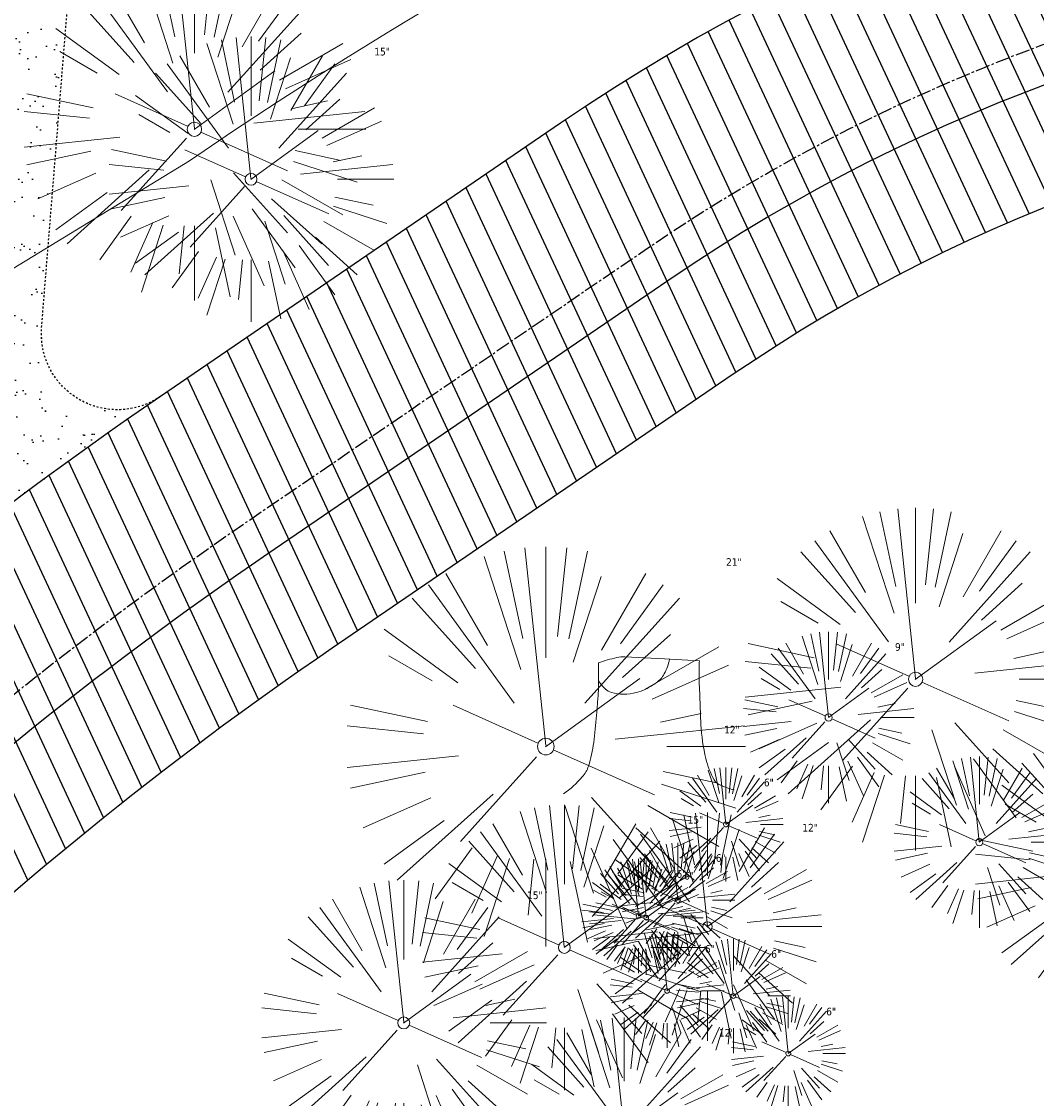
# Model space of a CAD drawing. Header units: feet. Extents: x 1134296 to 1140710, y 647902 to 649877.
# Tile 46 of 57: x 1134800 to 1134854, y 649219 to 649275. Entities that reach past the tile are written whole.
import ezdxf
from ezdxf.lldxf.tags import DXFTag

# ---------------------------------------------------------------- set-up
doc = ezdxf.new("R2010")
doc.units = ezdxf.units.FT
doc.header["$MEASUREMENT"] = 0
doc.linetypes.add('CENTER2', pattern=[1.125, 0.75, -0.125, 0.125, -0.125])
doc.linetypes.add('RAD', pattern=[0.13, 0.08, -0.05])
for name, color, linetype in [('C-PRKG-ASPH', 8, 'Continuous'), ('C-PRKG-GRVL', 8, 'Continuous'), ('C-ROAD-ASPHALT', 1, 'Continuous'), ('C-ROAD-CNTR', 1, 'CENTER2'), ('C-ROAD-GRVL', 1, 'RAD'), ('C-UTIL-WATER-MEP', 7, 'WATER (.5x)'), ('G-XREF', 7, 'Continuous')]:
    doc.layers.add(name, color=color, linetype=linetype)
for name, color, linetype, lineweight in [('V-SITE-VEGE', 55, 'Continuous', 18), ('V-SITE-VEGE-TEXT', 8, 'Continuous', 18), ('V-UTIL-WATR-LINE', 8, 'WATER', 15)]:
    doc.layers.add(name, color=color, linetype=linetype, lineweight=lineweight)
doc.styles.add('SEI-Dim & Leader', font='tahoma.ttf')
doc.styles.get("Standard").update_dxf_attribs({"font": 'arial.ttf'})
tags = doc.linetypes.add('WATER', pattern='A,1.5,-0.2,["W",Standard,S=0.08,R=0,X=-0.1,Y=-0.04],-0.05', length=1.75).pattern_tags.tags
tags[6] = DXFTag(74, 10)
tags = doc.linetypes.add('WATER (.5x)', pattern='A,0.75,-0.2,["W",Standard,S=0.08,R=0,X=-0.1,Y=-0.04],-0.05', length=1).pattern_tags.tags
tags[6] = DXFTag(74, 10)

# ---------------------------------------------------------------- blocks, each defined once
blk = doc.blocks.new('V-SITE-VEGE-Coniferious Tree 2')
at = {"color": 0, "linetype": 'ByBlock'}
for p, q in [((-0.0574950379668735, 0.2703678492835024), (-0.1039851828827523, 0.4890788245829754)), ((-0.0003172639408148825, 0.0025937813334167), (-0.05229705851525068, 0.4972664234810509)), ((-3.601054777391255e-05, 0.2219193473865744), (-3.601054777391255e-05, 0.5000060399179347)), ((0.02890183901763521, 0.2753366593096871), (0.05222503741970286, 0.4972664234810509)), ((0.0571938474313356, 0.2692740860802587), (0.1039131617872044, 0.4890788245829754)), ((-0.06264093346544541, 0.1926377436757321), (-0.1545378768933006, 0.4755369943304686)), ((-0.1460065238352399, 0.2528363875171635), (-0.2500390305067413, 0.4330260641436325)), ((0.139142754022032, 0.2410654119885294), (0.2499670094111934, 0.4330260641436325)), ((-0.07913071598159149, 0.1088658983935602), (-0.2939353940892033, 0.4045257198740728)), ((0.06850648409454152, 0.2109817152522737), (0.1382469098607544, 0.425630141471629)), ((0.1868724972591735, 0.2572635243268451), (0.2938633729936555, 0.4045257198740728)), ((-0.1756943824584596, 0.1950752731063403), (-0.3346129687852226, 0.3715878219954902)), ((0.09777767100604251, 0.108636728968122), (0.3345409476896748, 0.3715878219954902)), ((-0.2201011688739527, 0.1598873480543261), (-0.4045617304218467, 0.2938993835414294)), ((0.1919663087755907, 0.1728666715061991), (0.3115823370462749, 0.2805763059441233)), ((0.2487690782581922, 0.143647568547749), (0.4329900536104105, 0.2500030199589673)), ((-0.2844040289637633, 0.1641894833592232), (-0.393144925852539, 0.2269610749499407)), ((0.2658942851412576, 0.1183972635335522), (0.4567507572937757, 0.2033670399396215)), ((-0.0009318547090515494, -0.0006770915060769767), (0.2349564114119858, 0.1707208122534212)), ((-0.2961437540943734, 0.06292784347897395), (-0.4891148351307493, 0.1039491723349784)), ((-0.01992166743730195, 0.008854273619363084), (-0.2318825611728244, 0.1032199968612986)), ((0.2872695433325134, 0.06106323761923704), (0.3884790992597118, 0.08257391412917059)), ((-0.3060292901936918, 0.03215663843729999), (-0.4973024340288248, 0.05226104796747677)), ((0.173080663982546, 0.01818771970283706), (0.497230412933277, 0.05226104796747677)), ((0.3024988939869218, 0), (0.4999700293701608, 0)), ((-0.2182782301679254, -0.02292736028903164), (-0.4973024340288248, -0.05226104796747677)), ((-0.02300503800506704, -0.02554197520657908), (-0.2137781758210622, -0.2373882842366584)), ((0.01849546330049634, -0.008260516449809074), (0.2719985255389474, -0.1211160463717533)), ((-0.302185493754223, -0.0642195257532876), (-0.4891148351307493, -0.1039491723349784)), ((0.2936342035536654, -0.06241742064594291), (0.4274066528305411, -0.09084484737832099)), ((0.2891445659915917, -0.09395946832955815), (0.4755009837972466, -0.1545018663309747)), ((-0.2881436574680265, -0.1282723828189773), (-0.4568227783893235, -0.2033670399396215)), ((-0.1320480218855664, -0.1188660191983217), (-0.3716238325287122, -0.3345769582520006)), ((0.1143820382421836, -0.1271057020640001), (0.2718110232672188, -0.301920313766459)), ((0.04781873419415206, -0.1473038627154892), (0.1192466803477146, -0.3671294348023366)), ((0.2555295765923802, -0.1475434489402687), (0.4329900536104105, -0.2500030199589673)), ((-0.254528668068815, -0.1848980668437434), (-0.4045617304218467, -0.2938993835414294)), ((0.2253521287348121, -0.2029399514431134), (0.3715518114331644, -0.3345769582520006)), ((0.1688618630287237, -0.2324611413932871), (0.2938633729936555, -0.4045257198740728)), ((-0.1842986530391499, -0.2536176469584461), (-0.2766747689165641, -0.3807650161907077)), ((0.1131111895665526, -0.2541280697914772), (0.2033310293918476, -0.4567867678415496)), ((-0.1213812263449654, -0.2725449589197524), (-0.1855903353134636, -0.4167758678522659)), ((-0.09098502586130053, -0.2799408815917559), (-0.1545378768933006, -0.4755369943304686)), ((-0.02966136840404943, -0.2817638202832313), (-0.04434904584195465, -0.4216092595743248)), ((-3.601054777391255e-05, -0.2817638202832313), (-3.601054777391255e-05, -0.5000060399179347)), ((0.06104806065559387, -0.2873055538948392), (0.1039131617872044, -0.4890788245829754))]:
    blk.add_line(p, q, dxfattribs=at)
blk.add_circle((-3.601054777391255e-05, 0), 0.02083358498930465)
blk = doc.blocks.new('V-SITE-VEGE-Stump')
for points in [[(-0.122905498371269, -0.01429599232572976, 0.05261256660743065), (-0.09863241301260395, 0.007697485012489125, 0.1061947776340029), (-0.09053039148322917, 0.02191696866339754, 0.04486152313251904), (-0.08374707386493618, 0.05273626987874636, 0.02007395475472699), (-0.07764030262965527, 0.1228815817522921, 0.01167487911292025), (-0.07732468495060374, 0.1363966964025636, 0.007866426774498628), (-0.07764030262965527, 0.1564565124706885)], [(-0.07764030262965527, 0.1564565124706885, -0.02766804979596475), (-0.05341885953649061, 0.1633605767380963, -0.0679781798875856), (-0.04316680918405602, 0.1642506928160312), (0.008593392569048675, 0.1616126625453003), (0.05395851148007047, 0.1590945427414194)], [(0.01506844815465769, 0.161253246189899, -0.08286378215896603), (0.008147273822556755, 0.1419669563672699, -0.1113242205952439), (-0.002098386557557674, 0.130555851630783, -0.03931328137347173), (-0.01592715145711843, 0.1222882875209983, -0.04919659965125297), (-0.02797848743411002, 0.1177254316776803, -0.06600187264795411), (-0.0446681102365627, 0.1155126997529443, -0.07018691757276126), (-0.06035359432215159, 0.1177254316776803, -0.1148593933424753), (-0.06850904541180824, 0.1222766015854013, -0.0759377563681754), (-0.07734269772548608, 0.1331671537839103)], [(0.05395851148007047, 0.1590945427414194, 0.004334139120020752), (0.05376627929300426, 0.1369184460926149, 0.00834373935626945), (0.05395851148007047, 0.1253997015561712), (0.05605689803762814, 0.07623641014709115, 0.04625247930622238), (0.06241632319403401, 0.03170819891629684, 0.06962485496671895), (0.07334360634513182, 0.00381048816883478, 0.1497246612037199), (0.07941695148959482, -0.001975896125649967, 0.05852299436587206), (0.09922370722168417, -0.009139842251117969)]]:
    blk.add_lwpolyline(points, format="xyb")
blk = doc.blocks.new('C_XBASE-PACTOLA_02403811')
at = {"layer": 'V-UTIL-WATR-LINE', "flags": 128}
blk.add_lwpolyline([(1134761.95443283, 649228.2074229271), (1134757.132970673, 649236.1055957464), (1134809.021527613, 649267.7768648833, -0.09855839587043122), (1134890.656012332, 649302.8580677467), (1134946.432, 649283.888)], format="xyb", dxfattribs=at)
at = {"layer": 'V-SITE-VEGE'}
for name, p, xscale, yscale, zscale in [('V-SITE-VEGE-Coniferious Tree 2', (1134809.283, 649269.436), 17.99978256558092, 17.99978256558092, 17.99978256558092), ('V-SITE-VEGE-Coniferious Tree 2', (1134812.257, 649266.809), 14.99981880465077, 14.99981880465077, 14.99981880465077), ('V-SITE-VEGE-Coniferious Tree 2', (1134847.177, 649240.534), 17.99978256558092, 17.99978256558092, 17.99978256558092), ('V-SITE-VEGE-Coniferious Tree 2', (1134827.748, 649236.996), 20.99974632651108, 20.99974632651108, 20.99974632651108), ('V-SITE-VEGE-Coniferious Tree 2', (1134842.607, 649238.525), 8.999891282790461, 8.999891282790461, 8.999891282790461), ('V-SITE-VEGE-Stump', (1134833.638, 649235.087), 40.31522404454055, 40.31522404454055, 40.31522404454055), ('V-SITE-VEGE-Coniferious Tree 2', (1134857.781, 649230.557), 14.99981880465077, 14.99981880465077, 14.99981880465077), ('V-SITE-VEGE-Coniferious Tree 2', (1134850.527, 649231.971), 8.999891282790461, 8.999891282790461, 8.999891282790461), ('V-SITE-VEGE-Coniferious Tree 2', (1134828.72, 649226.443), 14.99981880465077, 14.99981880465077, 14.99981880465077), ('V-SITE-VEGE-Coniferious Tree 2', (1134820.284, 649222.475), 14.99981880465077, 14.99981880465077, 14.99981880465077)]:
    blk.add_blockref(name, p, dxfattribs=dict(at, xscale=xscale, yscale=yscale, zscale=zscale))
at = {"layer": 'V-SITE-VEGE', "rotation": 8.537736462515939e-07}
for p, xscale, yscale, zscale in [((1134837.213, 649232.901), 5.999927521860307, 5.999927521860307, 5.999927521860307), ((1134836.243, 649227.533), 11.99985504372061, 11.99985504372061, 11.99985504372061), ((1134834.687, 649228.932), 5.999927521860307, 5.999927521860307, 5.999927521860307), ((1134832.619, 649228.091), 5.999927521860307, 5.999927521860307, 5.999927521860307), ((1134833.022, 649228.001), 5.999927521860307, 5.999927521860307, 5.999927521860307), ((1134834.118, 649224.156), 5.999927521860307, 5.999927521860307, 5.999927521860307), ((1134837.601, 649223.89), 5.999927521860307, 5.999927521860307, 5.999927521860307), ((1134840.489, 649220.864), 5.999927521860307, 5.999927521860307, 5.999927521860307), ((1134831.859, 649216.754), 11.99985504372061, 11.99985504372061, 11.99985504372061)]:
    blk.add_blockref('V-SITE-VEGE-Coniferious Tree 2', p, dxfattribs=dict(at, xscale=xscale, yscale=yscale, zscale=zscale))
at = {"layer": 'V-SITE-VEGE-TEXT', "char_height": 0.4, "attachment_point": 7, "style": 'SEI-Dim & Leader'}
for s, insert in [('15"', (1134818.736453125, 649273.309)), ('21"', (1134837.219234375, 649246.496)), ('9"', (1134846.094671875, 649242.025)), ('12"', (1134837.115594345, 649237.687)), ('6"', (1134839.20478125, 649234.901)), ('15"', (1134835.199453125, 649232.943)), ('12"', (1134841.2265625, 649232.533)), ('6"', (1134836.67878125, 649230.932)), ('6"', (1134834.61078125, 649230.091)), ('6"', (1134835.01378125, 649230.001)), ('15"', (1134826.763453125, 649228.975)), ('6"', (1134836.10978125, 649226.156)), ('6"', (1134839.59278125, 649225.89)), ('6"', (1134842.48078125, 649222.864)), ('12"', (1134836.8425625, 649221.754))]:
    blk.add_mtext(s, dxfattribs=dict(at, insert=insert))
blk = doc.blocks.new('C_PBASE-PACTOLA_02403811')
at = {"layer": 'C-ROAD-ASPHALT'}
blk.add_lwpolyline([(1134916.811965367, 648653.2299950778), (1134952.321656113, 648718.215074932, 0.01915469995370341), (1134969.657277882, 648753.0477392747), (1135036.873309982, 648902.1641641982, 0.009218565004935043), (1135044.254367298, 648919.3790657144), (1135101.509820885, 649060.0203951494, 0.04927264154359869), (1135107.544114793, 649080.3791714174), (1135113.245677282, 649110.0761826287, 0.3025232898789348), (1135079.742163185, 649189.7952543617), (1135017.583038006, 649231.0012923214, 0.03670103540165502), (1134952.658282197, 649267.4907225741), (1134930.361796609, 649277.95101182, 0.265468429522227), (1134828.518541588, 649269.7547374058), (1134807.494103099, 649255.3935736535, 0.04164346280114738), (1134780.654611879, 649233.5777859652), (1134706.829601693, 649162.5981949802, 0.05765878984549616), (1134625.196538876, 649063.6602364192, -0.5722564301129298), (1134616.582948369, 649064.0343807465), (1134601.857481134, 649091.7855040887)], format="xyb", dxfattribs=at)
blk.add_lwpolyline([(1134609.502741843, 649004.1715281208, -0.08481675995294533), (1134717.918854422, 649151.0643979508), (1134791.743864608, 649222.0439889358, -0.04164346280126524), (1134816.518779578, 649242.1816391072), (1134837.543218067, 649256.5428028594, -0.2654684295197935), (1134923.566161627, 649263.4658695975), (1134945.862647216, 649253.0055803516, -0.03670103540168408), (1135008.742528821, 649217.6654234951), (1135070.901654, 649176.4593855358, -0.3025232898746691), (1135097.532652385, 649113.0929439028), (1135091.831089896, 649083.3959326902, -0.0492726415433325), (1135086.690765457, 649066.0532714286), (1135029.43531187, 648925.4119419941, -0.009218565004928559), (1135022.286728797, 648908.7392420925), (1134970.105907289, 648792.9779079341, 0.09466954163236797), (1134957.786175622, 648834.7349342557), (1134921.92741579, 648904.3472810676, 0.300313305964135), (1134722.086161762, 649016.5601342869), (1134632.500993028, 649010.1122188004, 0.09071439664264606)], format="xyb", close=True, dxfattribs=at)
at = {"layer": 'C-ROAD-CNTR', "flags": 128}
blk.add_lwpolyline([(1134682.815781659, 648422.2458494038), (1134669.21986276, 648425.8462855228, -0.1774687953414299), (1134620.150062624, 648460.1534391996), (1134616.502637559, 648465.3792168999, -0.1042089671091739), (1134576.197064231, 648560.2628234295), (1134558.554057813, 648650.0509356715, -0.01381007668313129), (1134553.979962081, 648677.2843639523), (1134544.902369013, 648742.2703875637, -0.09433329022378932), (1134550.434197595, 648854.3354307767), (1134558.997505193, 648889.7214101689, -0.1428635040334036), (1134712.374228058, 649156.8312964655), (1134786.199238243, 649227.8108874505, -0.04164346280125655), (1134812.006441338, 649248.7876063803), (1134833.030879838, 649263.1487701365, -0.2654684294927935), (1134926.96397912, 649270.7084407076), (1134949.260464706, 649260.2481514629, -0.03670103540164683), (1135013.162783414, 649224.3333579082), (1135075.321908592, 649183.1273199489, -0.3025232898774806), (1135105.389164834, 649111.5845632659), (1135099.687602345, 649081.8875520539, -0.04927264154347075), (1135094.100293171, 649063.036833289), (1135036.844839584, 648922.3955038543, -0.009218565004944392), (1135029.58001939, 648905.4517031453), (1134962.363987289, 648756.3352782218, -0.01915469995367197), (1134945.301367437, 648722.0511597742), (1134909.791676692, 648657.06607992, -0.111236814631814), (1134866.238656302, 648607.5744966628), (1134762.181369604, 648532.0907847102, 0.3229446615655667), (1134716.395894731, 648393.2215671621), (1134719.721086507, 648382.7059234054, -0.1714240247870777), (1134715.287797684, 648249.5554414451), (1134707.163513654, 648228.7837741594, -0.02272318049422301), (1134688.713657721, 648187.2766264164, 0.05045028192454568), (1134653.344169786, 648094.1277041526)], format="xyb", dxfattribs=at)
at = {"layer": 'C-ROAD-GRVL'}
blk.add_line((1134801.250935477, 649259.0188039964), (1134803.889330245, 649291.662354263), dxfattribs=at)
at = {"layer": 'C-ROAD-GRVL', "flags": 128}
blk.add_lwpolyline([(1134807.494103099, 649255.3935736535, -0.6306886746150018), (1134801.250935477, 649259.0188039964)], format="xyb", dxfattribs=at)
at = {"layer": 'C-UTIL-WATER-MEP', "flags": 128}
blk.add_lwpolyline([(1134713.292159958, 648416.2441137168), (1134669.731849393, 648427.7796426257, -0.1774687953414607), (1134621.79009064, 648461.2981261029), (1134618.142665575, 648466.5239038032, -0.1042089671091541), (1134578.159536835, 648560.6484414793), (1134560.516530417, 648650.4365537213, -0.01381007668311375), (1134555.960731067, 648677.5610482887), (1134546.883138, 648742.5470719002, -0.09433329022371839), (1134552.378087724, 648853.8650148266), (1134560.941395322, 648889.2509942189, -0.1428635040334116), (1134713.760384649, 649155.3895718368), (1134787.585394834, 649226.3691628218, -0.04164346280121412), (1134813.134525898, 649247.1361145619), (1134834.158964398, 649261.4972783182, -0.2654684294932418), (1134926.114524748, 649268.8977979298), (1134948.411010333, 649258.437508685, -0.03670103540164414), (1135012.057719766, 649222.6663743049), (1135074.216844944, 649181.4603363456, -0.302523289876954), (1135103.425036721, 649111.961658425), (1135097.723474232, 649082.264647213, -0.04927264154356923), (1135092.247911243, 649063.7909428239), (1135034.992457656, 648923.1496133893, -0.009218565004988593), (1135027.756696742, 648906.273587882), (1134960.540664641, 648757.1571629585, -0.01915469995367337), (1134943.546295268, 648723.0101809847), (1134908.036604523, 648658.0251011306, -0.1112368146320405), (1134865.064291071, 648609.1934056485), (1134761.007004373, 648533.7096936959, 0.1574684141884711), (1134714.965670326, 648470.6755079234, 0.1574684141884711)], format="xyb", dxfattribs=at)
blk = doc.blocks.new('C_PHTCH-PACTOLA_02403811')
at = {"layer": 'C-PRKG-ASPH'}
h = blk.add_hatch(dxfattribs=at)
h.set_pattern_fill('ANSI31', color=256, scale=10, angle=70)
h.set_pattern_definition([(115, (0, 0), (-1.132884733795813, -0.5282728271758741), [])])
edge = h.paths.add_edge_path(flags=16)
edge.add_arc((1135093.567290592, 648760.3570235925), 541.9999999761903, 143.5703577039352, 153.2664360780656, ccw=False)
edge.add_arc((1135093.567290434, 648760.3570237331), 541.9999997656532, 133.8742793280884, 143.5703577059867, ccw=False)
edge.add_line((1134717.918854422, 649151.0643979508), (1134791.743864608, 649222.0439889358))
edge.add_arc((1134924.814897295, 649083.6384245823), 191.9999999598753, 124.33581191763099, 133.8742793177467, ccw=False)
edge.add_line((1134816.518779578, 649242.1816391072), (1134837.543218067, 649256.5428028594))
edge.add_arc((1134886.614896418, 649184.7029087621), 87.00000000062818, 64.86660358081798, 124.33581191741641, ccw=False)
edge.add_line((1134923.566161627, 649263.4658695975), (1134945.862647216, 649253.0055803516))
edge.add_arc((1134736.896871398, 648807.5874571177), 491.9999999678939, 56.45911934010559, 64.86660355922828, ccw=False)
edge.add_line((1135008.742528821, 649217.6654234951), (1135070.901654, 649176.4593855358))
edge.add_arc((1135036.644680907, 649124.7828938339), 62.00000000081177, -10.868034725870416, 56.45911933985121, ccw=False)
edge.add_line((1135097.532652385, 649113.0929439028), (1135091.831089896, 649083.3959326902))
edge.add_arc((1135001.481196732, 649100.7423100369), 92.00000001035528, 337.8486329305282, 349.13196525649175, ccw=False)
edge.add_line((1135086.690765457, 649066.0532714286), (1135029.43531187, 648925.4119419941))
edge.add_arc((1134573.749357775, 649110.9228871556), 491.9999995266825, 335.73595333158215, 337.84863296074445, ccw=False)
edge.add_line((1135022.286728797, 648908.7392420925), (1134970.105907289, 648792.9779079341))
edge.add_line((1134970.105907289, 648792.9779079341), (1134955.070696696, 648759.622817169))
edge.add_arc((1134506.533324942, 648961.8064625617), 492.0000003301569, 331.3465562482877, 335.7359533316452, ccw=False)
edge.add_line((1134938.281078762, 648725.8872446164), (1134902.771388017, 648660.9021647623))
edge.add_arc((1134778.161263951, 648728.9926705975), 142.0000000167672, 305.95733191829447, 331.34655630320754, ccw=False)
edge.add_line((1134861.541195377, 648614.0501326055), (1134757.483908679, 648538.5664206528))
edge.add_arc((1134835.579196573, 648430.9089730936), 133.0000000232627, 125.9573319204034, 166.4171722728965)
edge.add_arc((1134672.277915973, 648470.363906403), 35.00000000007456, 244.10855969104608, 346.41717227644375, ccw=False)
edge.add_arc((1134691.461854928, 648509.9128519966), 78.95614352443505, 214.9055155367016, 244.1168481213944, ccw=False)
edge.add_line((1134626.710174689, 648464.732186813), (1134623.062749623, 648469.9579645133))
edge.add_arc((1134821.506139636, 648608.4650796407), 241.9999999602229, 191.1167612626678, 214.9138039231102, ccw=False)
edge.add_line((1134584.046954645, 648561.8052956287), (1134566.403948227, 648651.5934078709))
edge.add_arc((1135049.172208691, 648746.4554480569), 491.9999999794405, 187.9519260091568, 191.1167612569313, ccw=False)
edge.add_line((1134561.903038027, 648678.391101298), (1134552.825444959, 648743.3771249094))
edge.add_arc((1134842.017716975, 648783.7730382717), 292.0000000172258, 166.3961174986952, 187.9519260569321, ccw=False)
edge.add_line((1134558.209758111, 648852.4537669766), (1134566.77306571, 648887.8397463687))
edge.add_arc((1135093.567290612, 648760.357023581), 542.0000000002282, 158.0478401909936, 166.396117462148, ccw=False)
edge.add_arc((1135093.567290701, 648760.357023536), 542.0000000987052, 153.2664360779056, 158.0478401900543, ccw=False)
edge = h.paths.add_edge_path()
edge.add_line((1134664.934415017, 648091.0186503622), (1134641.753924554, 648097.236757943))
edge.add_arc((1135131.441785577, 647965.8792352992), 506.9999999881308, 154.1154939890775, 164.9840567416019, ccw=False)
edge.add_arc((1135131.44177555, 647965.8792402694), 506.9999887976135, 153.4314984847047, 154.115493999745, ccw=False)
edge.add_arc((1134241.513528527, 648410.9103548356), 488.0000000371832, 333.4314984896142, 338.6383717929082)
edge.add_line((1134695.987914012, 648233.1548120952), (1134704.112198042, 648253.9264793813))
edge.add_arc((1134529.027803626, 648322.4060737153), 188.0000000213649, 338.6383717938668, 377.1954705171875)
edge.add_arc((1134651.306425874, 648360.2470375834), 60.00000000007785, 17.1954705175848, 74.97265706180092)
edge.add_line((1134666.863224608, 648418.1951696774), (1134661.500576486, 648419.8056636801))
edge.add_arc((1134691.489318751, 648509.9450223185), 94.99699278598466, 223.9418846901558, 251.5980721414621, ccw=False)
edge.add_arc((1134691.535842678, 648509.9839590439), 95.05751145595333, 214.9165962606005, 223.9393241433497, ccw=False)
edge.add_line((1134613.590003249, 648455.5746160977), (1134609.942525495, 648460.8004692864))
edge.add_arc((1134821.506139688, 648608.4650796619), 258.0000000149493, 191.1167612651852, 214.9138039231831, ccw=False)
edge.add_line((1134568.347173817, 648558.7203512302), (1134550.704167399, 648648.5084634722))
edge.add_arc((1135049.172208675, 648746.4554480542), 507.9999999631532, 187.9519260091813, 191.1167612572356, ccw=False)
edge.add_line((1134546.056886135, 648676.177626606), (1134536.979293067, 648741.163650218))
edge.add_arc((1134842.01771694, 648783.7730382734), 307.9999999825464, 166.3961174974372, 187.9519260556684, ccw=False)
edge.add_line((1134542.658637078, 648856.2170945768), (1134551.221944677, 648891.6030739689))
edge.add_arc((1135093.567290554, 648760.3570237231), 557.9999999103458, 163.9213237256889, 166.3961174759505, ccw=False)
edge.add_arc((1134538.177323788, 648920.4382053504), 19.99999999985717, 343.9213237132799, 402.7699397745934)
edge.add_line((1134552.859048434, 648934.0193305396), (1134533.446357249, 648955.005204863))
edge.add_arc((1135093.567290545, 648760.3570234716), 592.9783928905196, 146.0187423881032, 160.8370986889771, ccw=False)
edge.add_line((1134601.857481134, 649091.7855040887), (1134616.582948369, 649064.0343807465))
edge.add_arc((1134620.999668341, 649066.3780071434), 5.000000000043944, 207.9515834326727, 327.0740857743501)
edge.add_arc((1135093.567290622, 648760.3570235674), 558.0000000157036, 133.8742793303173, 147.0740857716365, ccw=False)
edge.add_line((1134706.829601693, 649162.5981949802), (1134780.654611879, 649233.5777859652))
edge.add_arc((1134924.814897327, 649083.6384245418), 208.0000000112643, 124.3358119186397, 133.8742793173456, ccw=False)
edge.add_line((1134807.494103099, 649255.3935736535), (1134828.518541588, 649269.7547374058))
edge.add_arc((1134886.614896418, 649184.7029087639), 102.9999999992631, 64.86660357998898, 124.33581191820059, ccw=False)
edge.add_line((1134930.361796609, 649277.9510118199), (1134952.658282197, 649267.4907225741))
edge.add_arc((1134736.896871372, 648807.5874570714), 508.0000000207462, 56.4591193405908, 64.86660355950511, ccw=False)
edge.add_line((1135017.583038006, 649231.0012923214), (1135079.742163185, 649189.7952543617))
edge.add_arc((1135036.644680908, 649124.782893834), 77.99999999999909, -10.868034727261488, 56.45911934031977, ccw=False)
edge.add_line((1135113.245677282, 649110.0761826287), (1135107.544114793, 649080.3791714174))
edge.add_arc((1135001.481196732, 649100.7423100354), 108.0000000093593, 337.84863293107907, 349.131965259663, ccw=False)
edge.add_line((1135101.509820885, 649060.0203951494), (1135044.254367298, 648919.3790657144))
edge.add_arc((1134573.749357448, 649110.9228872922), 507.9999998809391, 335.7359533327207, 337.84863295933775, ccw=False)
edge.add_line((1135036.873309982, 648902.1641641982), (1134969.657277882, 648753.0477392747))
edge.add_arc((1134506.53332524, 648961.8064624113), 507.9999999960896, 331.346556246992, 335.73595333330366, ccw=False)
edge.add_line((1134952.321656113, 648718.215074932), (1134916.811965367, 648653.2299950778))
edge.add_arc((1134778.161263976, 648728.9926705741), 157.9999999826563, 305.9573319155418, 331.3465563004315, ccw=False)
edge.add_line((1134870.936117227, 648601.0988607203), (1134766.878830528, 648525.6151487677))
edge.add_arc((1134835.579196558, 648430.9089731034), 117.0000000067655, 125.9573319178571, 162.264860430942)
edge.add_arc((1134752.713885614, 648457.4106757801), 29.99999999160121, 162.264860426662, 196.8024120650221)
edge.add_arc((1134835.579196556, 648430.9089731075), 113.0000000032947, 170.9217318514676, 197.5476736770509)
edge.add_line((1134727.837491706, 648396.8395581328), (1134731.162683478, 648386.3239143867))
edge.add_arc((1134529.027802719, 648322.4060734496), 212.0000009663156, 11.340079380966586, 17.54767372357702, ccw=False)
edge.add_arc((1134529.055568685, 648322.403813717), 211.9732215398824, -20.64909134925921, 11.342153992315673, ccw=False)
edge.add_arc((1134759.869013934, 648235.3149369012), 34.72371615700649, 159.1871917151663, 239.4135572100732)
edge.add_line((1134742.200276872, 648205.422593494), (1134709.513, 648185.696))
edge.add_line((1134709.513, 648185.696), (1134698.996135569, 648181.0065459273))
edge.add_arc((1135131.441785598, 647965.8792352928), 483.0000000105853, 153.5511843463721, 164.9840567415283)
at = {"layer": 'C-PRKG-GRVL'}
h = blk.add_hatch(dxfattribs=at)
h.set_pattern_fill('AR-SAND', color=256)
h.set_pattern_definition([(37.50000000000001, (0, 0), (-0.06299335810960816, 1.926823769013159), [0, -1.52, 0, -1.7, 0, -1.625]), (7.499999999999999, (0, 0), (1.769776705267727, 2.82214606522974), [0, -0.82, 0, -1.37, 0, -0.525]), (327.5, (-1.23, 0), (3.114141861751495, 0.005659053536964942), [0, -0.5, 0, -1.8, 0, -2.35]), (317.5, (-1.23, 0), (3.006126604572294, 0.8776755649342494), [0, -0.25, 0, -1.18, 0, -1.35])])
edge = h.paths.add_edge_path()
edge.add_line((1134784.115277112, 649245.6134086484), (1134787.941336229, 649292.9513410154))
edge.add_line((1134787.941336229, 649292.9513410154), (1134803.889330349, 649291.6623542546))
edge.add_line((1134803.889330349, 649291.6623542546), (1134801.250935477, 649259.0188039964))
edge.add_arc((1134805.237933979, 649258.6965572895), 3.999999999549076, 175.3791483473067, 304.3358119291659)
edge.add_arc((1134924.814897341, 649083.638424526), 208.0000000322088, 124.3358119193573, 133.8742793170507)
edge.add_line((1134780.654611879, 649233.5777859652), (1134776.52349385, 649229.6058926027))
edge.add_arc((1134759.196536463, 649247.6274504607), 24.99999999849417, 313.8742793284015, 355.3791485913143)

msp = doc.modelspace()

# ---------------------------------------------------------------- block references
at = {"layer": 'G-XREF'}
for name in ['C_PBASE-PACTOLA_02403811', 'C_XBASE-PACTOLA_02403811', 'C_PHTCH-PACTOLA_02403811']:
    msp.add_blockref(name, (0, 0), dxfattribs=at)

doc.saveas('drawing.dxf')
